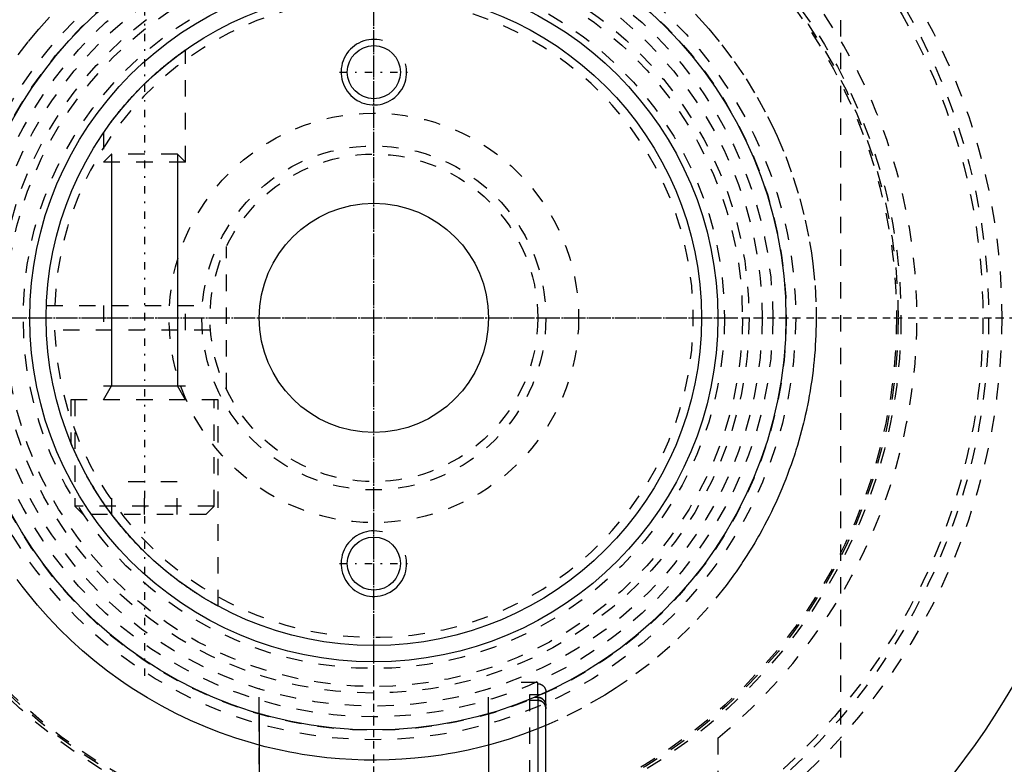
# Model space of a CAD drawing. Extents: x -602 to 139, y -105 to 105.
# Tile 3 of 14: x -572 to -512, y -27 to 18. Entities that reach past the tile are written whole.
import ezdxf

# ---------------------------------------------------------------- set-up
doc = ezdxf.new("R2010")
doc.units = 0
doc.linetypes.add('CENTER', pattern=[1.5, 0.45, -0.5, 0.05, -0.5])
doc.linetypes.add('DASHED', pattern=[2, 1, -1])
for name, color, linetype in [('AM_0', 7, 'CONTINUOUS'), ('AM_10', 7, 'CONTINUOUS'), ('AM_3', 7, 'DASHED'), ('AM_7', 7, 'CENTER')]:
    doc.layers.add(name, color=color, linetype=linetype)

msp = doc.modelspace()

# ---------------------------------------------------------------- linework, layer by layer
at = {"layer": 'AM_0', "color": 7, "linetype": 'CONTINUOUS'}
for p, q in [((-540, -23.165), (-540.207, -23.165)), ((-540, -23.165), (-540, -33.635)), ((-539.5, -33.133), (-539.5, -23.667)), ((-557, -24.156), (-557, -33.25)), ((-543, -24.156), (-543, -33.65))]:
    msp.add_line(p, q, dxfattribs=at)
msp.add_polyline3d([(-539.5, -23.667, 0), (-539.5, -23.663, 0), (-539.5, -23.656, 0), (-539.5, -23.649, 0), (-539.5, -23.646, 0), (-539.501, -23.642, 0), (-539.501, -23.635, 0), (-539.502, -23.628, 0), (-539.502, -23.621, 0), (-539.503, -23.613, 0), (-539.504, -23.606, 0), (-539.504, -23.602, 0), (-539.505, -23.599, 0), (-539.506, -23.591, 0), (-539.507, -23.584, 0), (-539.508, -23.577, 0), (-539.51, -23.569, 0), (-539.511, -23.562, 0), (-539.512, -23.558, 0), (-539.513, -23.555, 0), (-539.514, -23.547, 0), (-539.516, -23.54, 0), (-539.517, -23.536, 0), (-539.518, -23.533, 0), (-539.52, -23.526, 0), (-539.522, -23.519, 0), (-539.523, -23.515, 0), (-539.524, -23.512, 0), (-539.527, -23.505, 0), (-539.529, -23.498, 0), (-539.532, -23.491, 0), (-539.534, -23.485, 0), (-539.537, -23.478, 0), (-539.538, -23.475, 0), (-539.539, -23.472, 0), (-539.542, -23.466, 0), (-539.545, -23.459, 0), (-539.548, -23.453, 0), (-539.551, -23.446, 0), (-539.554, -23.44, 0), (-539.556, -23.436, 0), (-539.558, -23.433, 0), (-539.561, -23.427, 0), (-539.565, -23.42, 0), (-539.568, -23.414, 0), (-539.572, -23.407, 0), (-539.576, -23.401, 0), (-539.578, -23.398, 0), (-539.58, -23.395, 0), (-539.584, -23.388, 0), (-539.588, -23.382, 0), (-539.593, -23.376, 0), (-539.597, -23.37, 0), (-539.601, -23.364, 0), (-539.604, -23.361, 0), (-539.606, -23.358, 0), (-539.61, -23.352, 0), (-539.615, -23.347, 0), (-539.62, -23.341, 0), (-539.624, -23.336, 0), (-539.629, -23.33, 0), (-539.632, -23.328, 0), (-539.634, -23.325, 0), (-539.639, -23.32, 0), (-539.644, -23.315, 0), (-539.646, -23.312, 0), (-539.649, -23.31, 0), (-539.654, -23.305, 0), (-539.659, -23.3, 0), (-539.661, -23.298, 0), (-539.664, -23.295, 0), (-539.669, -23.291, 0), (-539.675, -23.286, 0), (-539.68, -23.281, 0), (-539.686, -23.277, 0), (-539.692, -23.272, 0), (-539.695, -23.27, 0), (-539.698, -23.267, 0), (-539.704, -23.263, 0), (-539.71, -23.259, 0), (-539.716, -23.254, 0), (-539.722, -23.25, 0), (-539.728, -23.246, 0), (-539.731, -23.244, 0), (-539.734, -23.242, 0), (-539.741, -23.238, 0), (-539.747, -23.234, 0), (-539.754, -23.23, 0), (-539.76, -23.227, 0), (-539.767, -23.223, 0), (-539.77, -23.222, 0), (-539.773, -23.22, 0), (-539.779, -23.217, 0), (-539.786, -23.214, 0), (-539.792, -23.211, 0), (-539.799, -23.208, 0), (-539.805, -23.205, 0), (-539.808, -23.204, 0), (-539.812, -23.202, 0), (-539.818, -23.2, 0), (-539.825, -23.197, 0), (-539.831, -23.195, 0), (-539.838, -23.192, 0), (-539.845, -23.19, 0), (-539.848, -23.189, 0), (-539.852, -23.188, 0), (-539.859, -23.186, 0), (-539.866, -23.184, 0), (-539.87, -23.183, 0), (-539.873, -23.182, 0), (-539.88, -23.18, 0), (-539.888, -23.178, 0), (-539.891, -23.177, 0), (-539.895, -23.176, 0), (-539.902, -23.175, 0), (-539.91, -23.174, 0), (-539.917, -23.172, 0), (-539.924, -23.171, 0), (-539.932, -23.17, 0), (-539.935, -23.169, 0), (-539.939, -23.169, 0), (-539.946, -23.168, 0), (-539.954, -23.167, 0), (-539.961, -23.167, 0), (-539.968, -23.166, 0), (-539.975, -23.166, 0), (-539.979, -23.166, 0), (-539.983, -23.166, 0), (-539.99, -23.165, 0), (-539.997, -23.165, 0), (-540, -23.165, 0)], dxfattribs=at)
for centre, radius in [((-550, 0), 45), ((-550, 0), 25.15), ((-550, 0), 21), ((-550, 0), 20), ((-550, 15), 1.621), ((-550, 0), 7), ((-550, -15), 1.621)]:
    msp.add_circle(centre, radius, dxfattribs=at)
msp.add_arc((-550, 0), 52, 205.33168, 264.3162, dxfattribs=at)
at = {"layer": 'AM_10', "color": 7, "linetype": 'CONTINUOUS'}
for p, q in [((-566.01, 10), (-566.01, -4.15)), ((-561.99, 10), (-561.99, -4.15)), ((-566.5, -5), (-566.01, -4.15)), ((-566.5, -4.15), (-561.5, -4.15)), ((-561.5, -5), (-561.99, -4.15))]:
    msp.add_line(p, q, dxfattribs=at)
for centre in [(-550, 15), (-550, -15)]:
    msp.add_arc(centre, 2, 75, 15, dxfattribs=at)
at = {"layer": 'AM_3', "color": 6, "linetype": 'DASHED'}
for p, q in [((-521.5, -34.825), (-521.5, 34.825)), ((-561.5, 9.509), (-561.5, 16.363)), ((-566.5, 11.303), (-566.5, 9.509)), ((-566.01, 10), (-566.5, 9.509)), ((-561.99, 10), (-566.01, 10)), ((-561.5, 9.509), (-561.99, 10)), ((-561.5, 9.509), (-566.5, 9.509)), ((-559, -4.359), (-559, 4.359)), ((-569.986, 0.75), (-559.972, 0.75)), ((-566.5, 0.75), (-566.5, -0.75)), ((-561.5, -0.75), (-561.5, 0.75)), ((-559.972, -0.75), (-569.986, -0.75)), ((-568.5, -5), (-568.5, -7.599)), ((-559.5, -5), (-568.5, -5)), ((-568.25, -5), (-568.25, -11.5)), ((-559.75, -11.5), (-559.75, -5)), ((-559.5, -17.6), (-559.5, -5)), ((-566, -12), (-566, -10)), ((-562, -10), (-566, -10)), ((-564, -12), (-564, -10)), ((-562, -12), (-562, -10)), ((-568.25, -11.5), (-567.75, -12)), ((-559.75, -11.5), (-568.25, -11.5)), ((-560.25, -12), (-567.75, -12)), ((-560.25, -12), (-559.75, -11.5)), ((-556.976, -22.65), (-557, -22.65)), ((-557, -24.156), (-557, -22.65)), ((-543, -22.65), (-543.024, -22.65)), ((-543, -24.156), (-543, -22.643)), ((-540, -22.25), (-541.837, -22.25)), ((-540, -23.165), (-540, -22.25)), ((-539.5, -23.667), (-539.5, -22.836)), ((-539.825, -23), (-540.5, -23)), ((-540.5, -23), (-540.5, -33.635)), ((-540.5, -23.34), (-540.5, -23.287)), ((-540.5, -23.34), (-540, -23.34)), ((-557, -33.25), (-557, -24.156)), ((-529, -25.65), (-529, -34))]:
    msp.add_line(p, q, dxfattribs=at)
for points in [[(-571.704, 16.06, 0), (-571.086, 16.864, 0), (-570.457, 17.622, 0), (-569.807, 18.349, 0)], [(-530.371, 18.54, 0), (-529.962, 18.096, 0), (-529.557, 17.638, 0), (-528.766, 16.677, 0), (-528.004, 15.659, 0), (-527.279, 14.587, 0), (-526.597, 13.465, 0), (-525.964, 12.298, 0), (-525.666, 11.699, 0), (-525.383, 11.091, 0), (-524.86, 9.848, 0), (-524.398, 8.576, 0), (-523.999, 7.278, 0), (-523.667, 5.963, 0), (-523.401, 4.635, 0), (-523.293, 3.97, 0), (-523.203, 3.304, 0), (-523.072, 1.974, 0), (-523.008, 0.654, 0), (-523, 0, 0)], [(-566.5, 11.303, 0), (-566.5, 11.303, 0), (-566.497, 11.307, 0), (-566.491, 11.316, 0), (-566.487, 11.322, 0), (-566.482, 11.328, 0), (-566.471, 11.345, 0), (-566.457, 11.365, 0), (-566.44, 11.389, 0), (-566.421, 11.417, 0), (-566.399, 11.448, 0), (-566.388, 11.465, 0), (-566.376, 11.482, 0), (-566.349, 11.519, 0), (-566.321, 11.559, 0), (-566.291, 11.602, 0), (-566.259, 11.647, 0), (-566.225, 11.694, 0), (-566.208, 11.718, 0), (-566.19, 11.743, 0), (-566.153, 11.793, 0), (-566.115, 11.845, 0), (-566.096, 11.872, 0), (-566.076, 11.898, 0), (-566.036, 11.952, 0), (-565.995, 12.007, 0), (-565.974, 12.034, 0), (-565.953, 12.062, 0), (-565.911, 12.117, 0), (-565.869, 12.173, 0), (-565.825, 12.23, 0), (-565.78, 12.288, 0), (-565.734, 12.347, 0), (-565.711, 12.376, 0), (-565.687, 12.407, 0), (-565.639, 12.467, 0), (-565.589, 12.529, 0), (-565.539, 12.591, 0), (-565.488, 12.654, 0), (-565.436, 12.718, 0), (-565.409, 12.749, 0), (-565.383, 12.782, 0), (-565.329, 12.846, 0), (-565.274, 12.911, 0), (-565.219, 12.976, 0), (-565.163, 13.042, 0), (-565.106, 13.108, 0), (-565.077, 13.141, 0), (-565.048, 13.174, 0), (-564.99, 13.24, 0), (-564.931, 13.306, 0), (-564.872, 13.372, 0), (-564.812, 13.439, 0), (-564.752, 13.505, 0), (-564.722, 13.538, 0), (-564.692, 13.57, 0), (-564.631, 13.636, 0), (-564.57, 13.701, 0), (-564.508, 13.766, 0), (-564.447, 13.831, 0), (-564.385, 13.895, 0), (-564.354, 13.927, 0), (-564.323, 13.959, 0), (-564.261, 14.022, 0), (-564.2, 14.084, 0), (-564.169, 14.116, 0), (-564.138, 14.146, 0), (-564.076, 14.207, 0), (-564.015, 14.268, 0), (-563.985, 14.298, 0), (-563.954, 14.328, 0), (-563.892, 14.388, 0), (-563.829, 14.449, 0), (-563.765, 14.509, 0), (-563.701, 14.57, 0), (-563.636, 14.631, 0), (-563.603, 14.661, 0), (-563.571, 14.692, 0), (-563.505, 14.752, 0), (-563.439, 14.812, 0), (-563.372, 14.872, 0), (-563.306, 14.932, 0), (-563.239, 14.991, 0), (-563.206, 15.02, 0), (-563.173, 15.049, 0), (-563.107, 15.107, 0), (-563.041, 15.164, 0), (-562.975, 15.22, 0), (-562.91, 15.275, 0), (-562.845, 15.33, 0), (-562.813, 15.357, 0), (-562.781, 15.383, 0), (-562.717, 15.436, 0), (-562.655, 15.487, 0), (-562.593, 15.538, 0), (-562.532, 15.587, 0), (-562.472, 15.635, 0), (-562.443, 15.658, 0), (-562.414, 15.681, 0), (-562.356, 15.726, 0), (-562.3, 15.77, 0), (-562.246, 15.813, 0), (-562.192, 15.854, 0), (-562.141, 15.894, 0), (-562.115, 15.913, 0), (-562.09, 15.932, 0), (-562.04, 15.97, 0), (-561.992, 16.006, 0), (-561.968, 16.024, 0), (-561.944, 16.042, 0), (-561.899, 16.076, 0), (-561.855, 16.108, 0), (-561.833, 16.124, 0), (-561.812, 16.139, 0), (-561.772, 16.168, 0), (-561.735, 16.196, 0), (-561.699, 16.221, 0), (-561.667, 16.245, 0), (-561.637, 16.266, 0), (-561.623, 16.276, 0), (-561.61, 16.285, 0), (-561.585, 16.303, 0), (-561.564, 16.318, 0), (-561.546, 16.331, 0), (-561.53, 16.342, 0), (-561.518, 16.35, 0), (-561.513, 16.354, 0), (-561.509, 16.357, 0), (-561.503, 16.361, 0), (-561.5, 16.363, 0), (-561.5, 16.363, 0)], [(-523, 0, 0), (-523, -0.151, 0), (-523.004, -0.452, 0), (-523.011, -0.755, 0), (-523.015, -0.907, 0), (-523.021, -1.059, 0), (-523.034, -1.363, 0), (-523.052, -1.668, 0), (-523.072, -1.974, 0), (-523.096, -2.28, 0), (-523.124, -2.587, 0), (-523.139, -2.74, 0), (-523.156, -2.894, 0), (-523.19, -3.201, 0), (-523.229, -3.508, 0), (-523.271, -3.816, 0), (-523.317, -4.123, 0), (-523.366, -4.431, 0), (-523.392, -4.584, 0), (-523.419, -4.738, 0), (-523.475, -5.045, 0), (-523.536, -5.351, 0), (-523.567, -5.504, 0), (-523.599, -5.657, 0), (-523.667, -5.962, 0), (-523.737, -6.267, 0), (-523.774, -6.42, 0), (-523.812, -6.572, 0), (-523.89, -6.875, 0), (-523.971, -7.177, 0), (-524.057, -7.479, 0), (-524.145, -7.78, 0), (-524.237, -8.079, 0), (-524.284, -8.228, 0), (-524.333, -8.377, 0), (-524.431, -8.674, 0), (-524.534, -8.97, 0), (-524.639, -9.264, 0), (-524.748, -9.557, 0), (-524.86, -9.848, 0), (-524.917, -9.993, 0), (-524.976, -10.138, 0), (-525.094, -10.426, 0), (-525.216, -10.712, 0), (-525.341, -10.996, 0), (-525.469, -11.279, 0), (-525.6, -11.56, 0), (-525.666, -11.699, 0), (-525.734, -11.838, 0), (-525.871, -12.115, 0), (-526.01, -12.39, 0), (-526.153, -12.662, 0), (-526.298, -12.932, 0), (-526.447, -13.2, 0), (-526.522, -13.333, 0), (-526.597, -13.465, 0), (-526.751, -13.728, 0), (-526.906, -13.989, 0), (-527.065, -14.247, 0), (-527.225, -14.502, 0), (-527.388, -14.755, 0), (-527.47, -14.88, 0), (-527.553, -15.005, 0), (-527.721, -15.252, 0), (-527.89, -15.497, 0), (-527.976, -15.618, 0), (-528.498, -16.33, 0), (-529.588, -17.673, 0), (-530.724, -18.906, 0), (-531.928, -20.06, 0), (-533.199, -21.136, 0), (-534.528, -22.127, 0), (-535.211, -22.59, 0), (-535.906, -23.029, 0), (-537.324, -23.84, 0), (-538.773, -24.555, 0), (-539.507, -24.877, 0)], [(-568.251, -8.179, 0), (-568.263, -8.152, 0), (-568.287, -8.098, 0), (-568.31, -8.046, 0), (-568.321, -8.021, 0), (-568.332, -7.996, 0), (-568.353, -7.949, 0), (-568.372, -7.904, 0), (-568.39, -7.861, 0), (-568.407, -7.821, 0), (-568.423, -7.784, 0), (-568.431, -7.766, 0), (-568.438, -7.75, 0), (-568.451, -7.718, 0), (-568.462, -7.69, 0), (-568.473, -7.666, 0), (-568.481, -7.644, 0), (-568.489, -7.627, 0), (-568.492, -7.62, 0), (-568.494, -7.614, 0), (-568.498, -7.605, 0), (-568.5, -7.6, 0), (-568.5, -7.599, 0)], [(-566, -12, 0), (-566.085, -11.885, 0), (-566.252, -11.656, 0), (-566.414, -11.427, 0), (-566.493, -11.313, 0), (-566.571, -11.199, 0), (-566.722, -10.971, 0), (-566.869, -10.745, 0), (-567.009, -10.521, 0), (-567.144, -10.299, 0), (-567.273, -10.081, 0), (-567.336, -9.974, 0), (-567.397, -9.867, 0), (-567.514, -9.658, 0), (-567.627, -9.449, 0), (-567.738, -9.239, 0), (-567.845, -9.031, 0), (-567.947, -8.827, 0), (-567.996, -8.727, 0), (-568.043, -8.629, 0), (-568.132, -8.44, 0), (-568.213, -8.263, 0), (-568.251, -8.179, 0)], [(-564, -14.283, 0), (-564.058, -14.226, 0), (-564.175, -14.109, 0), (-564.291, -13.992, 0), (-564.349, -13.932, 0), (-564.407, -13.872, 0), (-564.523, -13.751, 0), (-564.638, -13.628, 0), (-564.752, -13.504, 0), (-564.866, -13.379, 0), (-564.98, -13.252, 0), (-565.036, -13.188, 0), (-565.092, -13.124, 0), (-565.203, -12.995, 0), (-565.313, -12.865, 0), (-565.423, -12.733, 0), (-565.531, -12.602, 0), (-565.637, -12.469, 0), (-565.69, -12.402, 0), (-565.743, -12.335, 0), (-565.847, -12.201, 0), (-565.95, -12.067, 0), (-566, -12, 0)], [(-559.5, -17.6, 0), (-559.5, -17.6, 0), (-559.501, -17.599, 0), (-559.504, -17.598, 0), (-559.505, -17.597, 0), (-559.507, -17.596, 0), (-559.512, -17.593, 0), (-559.518, -17.59, 0), (-559.525, -17.586, 0), (-559.533, -17.582, 0), (-559.542, -17.577, 0), (-559.547, -17.574, 0), (-559.553, -17.571, 0), (-559.565, -17.565, 0), (-559.578, -17.557, 0), (-559.592, -17.55, 0), (-559.608, -17.541, 0), (-559.624, -17.532, 0), (-559.633, -17.527, 0), (-559.642, -17.522, 0), (-559.662, -17.512, 0), (-559.682, -17.5, 0), (-559.692, -17.494, 0), (-559.703, -17.488, 0), (-559.726, -17.476, 0), (-559.75, -17.463, 0), (-559.762, -17.456, 0), (-559.775, -17.449, 0), (-559.801, -17.434, 0), (-559.828, -17.419, 0), (-559.856, -17.403, 0), (-559.885, -17.386, 0), (-559.916, -17.369, 0), (-559.931, -17.36, 0), (-559.947, -17.351, 0), (-559.979, -17.333, 0), (-560.012, -17.313, 0), (-560.047, -17.294, 0), (-560.082, -17.273, 0), (-560.118, -17.252, 0), (-560.136, -17.241, 0), (-560.154, -17.23, 0), (-560.192, -17.208, 0), (-560.23, -17.185, 0), (-560.269, -17.162, 0), (-560.309, -17.138, 0), (-560.35, -17.114, 0), (-560.37, -17.101, 0), (-560.391, -17.089, 0), (-560.433, -17.063, 0), (-560.475, -17.038, 0), (-560.517, -17.011, 0), (-560.561, -16.984, 0), (-560.604, -16.957, 0), (-560.626, -16.944, 0), (-560.648, -16.93, 0), (-560.693, -16.902, 0), (-560.737, -16.873, 0), (-560.783, -16.844, 0), (-560.829, -16.815, 0), (-560.876, -16.784, 0), (-560.899, -16.769, 0), (-560.923, -16.754, 0), (-560.971, -16.722, 0), (-561.02, -16.69, 0), (-561.044, -16.674, 0), (-561.069, -16.658, 0), (-561.119, -16.625, 0), (-561.169, -16.591, 0), (-561.194, -16.574, 0), (-561.22, -16.557, 0), (-561.271, -16.522, 0), (-561.322, -16.486, 0), (-561.375, -16.45, 0), (-561.427, -16.414, 0), (-561.48, -16.377, 0), (-561.507, -16.358, 0), (-561.534, -16.339, 0), (-561.588, -16.301, 0), (-561.642, -16.263, 0), (-561.696, -16.223, 0), (-561.751, -16.184, 0), (-561.806, -16.144, 0), (-561.834, -16.123, 0), (-561.862, -16.103, 0), (-561.917, -16.062, 0), (-561.973, -16.02, 0), (-562.029, -15.978, 0), (-562.085, -15.936, 0), (-562.142, -15.893, 0), (-562.17, -15.871, 0), (-562.199, -15.849, 0), (-562.255, -15.805, 0), (-562.312, -15.761, 0), (-562.369, -15.716, 0), (-562.426, -15.671, 0), (-562.483, -15.626, 0), (-562.512, -15.603, 0), (-562.54, -15.58, 0), (-562.597, -15.534, 0), (-562.654, -15.488, 0), (-562.854, -15.322, 0), (-563.024, -15.178, 0), (-563.193, -15.031, 0), (-563.525, -14.734, 0), (-563.845, -14.433, 0), (-564, -14.283, 0)], [(-557, -26.077, 0), (-557.477, -25.944, 0), (-558.424, -25.652, 0), (-559.36, -25.326, 0), (-559.822, -25.15, 0), (-560.282, -24.966, 0), (-561.189, -24.572, 0), (-562.08, -24.147, 0), (-562.955, -23.689, 0), (-563.81, -23.201, 0), (-564.647, -22.682, 0), (-565.058, -22.411, 0), (-565.463, -22.134, 0), (-566.257, -21.557, 0), (-567.029, -20.952, 0), (-567.778, -20.321, 0), (-568.502, -19.664, 0), (-569.202, -18.981, 0), (-569.542, -18.631, 0), (-569.875, -18.275, 0), (-570.523, -17.545, 0), (-571.151, -16.783, 0), (-571.461, -16.384, 0), (-571.768, -15.974, 0)], [(-540, -22.328, 0), (-539.997, -22.328, 0), (-539.99, -22.328, 0), (-539.982, -22.328, 0), (-539.979, -22.328, 0), (-539.975, -22.328, 0), (-539.968, -22.329, 0), (-539.961, -22.329, 0), (-539.953, -22.33, 0), (-539.946, -22.331, 0), (-539.939, -22.332, 0), (-539.935, -22.332, 0), (-539.931, -22.333, 0), (-539.924, -22.334, 0), (-539.916, -22.335, 0), (-539.909, -22.336, 0), (-539.902, -22.338, 0), (-539.894, -22.339, 0), (-539.891, -22.34, 0), (-539.887, -22.341, 0), (-539.88, -22.343, 0), (-539.872, -22.345, 0), (-539.869, -22.346, 0), (-539.865, -22.347, 0), (-539.858, -22.349, 0), (-539.851, -22.351, 0), (-539.847, -22.352, 0), (-539.844, -22.353, 0), (-539.837, -22.355, 0), (-539.83, -22.358, 0), (-539.824, -22.36, 0), (-539.817, -22.363, 0), (-539.811, -22.366, 0), (-539.807, -22.367, 0), (-539.804, -22.368, 0), (-539.798, -22.371, 0), (-539.791, -22.374, 0), (-539.785, -22.377, 0), (-539.778, -22.38, 0), (-539.772, -22.384, 0), (-539.769, -22.385, 0), (-539.765, -22.387, 0), (-539.759, -22.391, 0), (-539.752, -22.394, 0), (-539.746, -22.398, 0), (-539.739, -22.402, 0), (-539.733, -22.406, 0), (-539.73, -22.408, 0), (-539.727, -22.41, 0), (-539.721, -22.414, 0), (-539.714, -22.419, 0), (-539.708, -22.423, 0), (-539.702, -22.428, 0), (-539.696, -22.432, 0), (-539.693, -22.434, 0), (-539.69, -22.437, 0), (-539.685, -22.441, 0), (-539.679, -22.446, 0), (-539.673, -22.451, 0), (-539.668, -22.456, 0), (-539.663, -22.461, 0), (-539.66, -22.463, 0), (-539.657, -22.466, 0), (-539.652, -22.47, 0), (-539.647, -22.475, 0), (-539.645, -22.478, 0), (-539.643, -22.48, 0), (-539.638, -22.485, 0), (-539.633, -22.491, 0), (-539.631, -22.493, 0), (-539.628, -22.496, 0), (-539.623, -22.502, 0), (-539.619, -22.507, 0), (-539.614, -22.513, 0), (-539.609, -22.519, 0), (-539.605, -22.525, 0), (-539.602, -22.527, 0), (-539.6, -22.531, 0), (-539.596, -22.537, 0), (-539.591, -22.543, 0), (-539.587, -22.549, 0), (-539.583, -22.555, 0), (-539.579, -22.562, 0), (-539.577, -22.565, 0), (-539.575, -22.568, 0), (-539.571, -22.574, 0), (-539.567, -22.581, 0), (-539.564, -22.587, 0), (-539.56, -22.594, 0), (-539.557, -22.6, 0), (-539.555, -22.604, 0), (-539.554, -22.607, 0), (-539.55, -22.614, 0), (-539.547, -22.62, 0), (-539.544, -22.627, 0), (-539.542, -22.633, 0), (-539.539, -22.639, 0), (-539.538, -22.643, 0), (-539.536, -22.646, 0), (-539.534, -22.652, 0), (-539.531, -22.659, 0), (-539.529, -22.666, 0), (-539.526, -22.673, 0), (-539.524, -22.68, 0), (-539.523, -22.683, 0), (-539.522, -22.687, 0), (-539.52, -22.694, 0), (-539.518, -22.701, 0), (-539.517, -22.705, 0), (-539.516, -22.708, 0), (-539.514, -22.716, 0), (-539.513, -22.723, 0), (-539.512, -22.727, 0), (-539.511, -22.73, 0), (-539.509, -22.738, 0), (-539.508, -22.745, 0), (-539.507, -22.753, 0), (-539.506, -22.76, 0), (-539.505, -22.767, 0), (-539.504, -22.771, 0), (-539.504, -22.775, 0), (-539.503, -22.782, 0), (-539.502, -22.79, 0), (-539.501, -22.797, 0), (-539.501, -22.804, 0), (-539.501, -22.811, 0), (-539.5, -22.815, 0), (-539.5, -22.818, 0), (-539.5, -22.826, 0), (-539.5, -22.833, 0), (-539.5, -22.836, 0)], [(-540, -23.165, 0), (-539.983, -23.166, 0), (-539.963, -23.167, 0), (-539.958, -23.167, 0), (-539.952, -23.168, 0), (-539.949, -23.168, 0), (-539.946, -23.168, 0), (-539.94, -23.169, 0), (-539.934, -23.17, 0), (-539.928, -23.17, 0), (-539.922, -23.171, 0), (-539.917, -23.172, 0), (-539.914, -23.173, 0), (-539.911, -23.173, 0), (-539.905, -23.174, 0), (-539.899, -23.176, 0), (-539.896, -23.176, 0), (-539.893, -23.177, 0), (-539.887, -23.178, 0), (-539.882, -23.18, 0), (-539.879, -23.18, 0), (-539.876, -23.181, 0), (-539.87, -23.182, 0), (-539.864, -23.184, 0), (-539.845, -23.19, 0), (-539.813, -23.202, 0), (-539.782, -23.215, 0), (-539.764, -23.225, 0), (-539.759, -23.227, 0), (-539.754, -23.23, 0), (-539.751, -23.232, 0), (-539.749, -23.233, 0), (-539.744, -23.236, 0), (-539.739, -23.239, 0), (-539.734, -23.242, 0), (-539.729, -23.246, 0), (-539.724, -23.249, 0), (-539.721, -23.251, 0), (-539.719, -23.252, 0), (-539.714, -23.256, 0), (-539.709, -23.259, 0), (-539.706, -23.261, 0), (-539.704, -23.263, 0), (-539.699, -23.266, 0), (-539.695, -23.27, 0), (-539.692, -23.272, 0), (-539.69, -23.273, 0), (-539.685, -23.277, 0), (-539.681, -23.281, 0), (-539.666, -23.294, 0), (-539.641, -23.317, 0), (-539.628, -23.332, 0), (-539.624, -23.336, 0), (-539.62, -23.34, 0), (-539.619, -23.343, 0), (-539.617, -23.345, 0), (-539.613, -23.349, 0), (-539.609, -23.354, 0), (-539.606, -23.358, 0), (-539.602, -23.363, 0), (-539.598, -23.368, 0), (-539.597, -23.37, 0), (-539.595, -23.373, 0), (-539.591, -23.378, 0), (-539.588, -23.382, 0), (-539.585, -23.387, 0), (-539.581, -23.392, 0), (-539.578, -23.397, 0), (-539.577, -23.4, 0), (-539.575, -23.402, 0), (-539.572, -23.408, 0), (-539.569, -23.413, 0), (-539.567, -23.415, 0), (-539.559, -23.431, 0), (-539.544, -23.462, 0), (-539.531, -23.492, 0), (-539.526, -23.509, 0)], [(-539.5, -23.861, 0), (-539.5, -23.857, 0), (-539.5, -23.85, 0), (-539.5, -23.843, 0), (-539.5, -23.84, 0), (-539.501, -23.836, 0), (-539.501, -23.829, 0), (-539.501, -23.821, 0), (-539.502, -23.814, 0), (-539.503, -23.806, 0), (-539.504, -23.799, 0), (-539.504, -23.795, 0), (-539.504, -23.791, 0), (-539.505, -23.784, 0), (-539.507, -23.776, 0), (-539.508, -23.769, 0), (-539.509, -23.761, 0), (-539.511, -23.754, 0), (-539.511, -23.75, 0), (-539.512, -23.746, 0), (-539.514, -23.739, 0), (-539.516, -23.732, 0), (-539.516, -23.728, 0), (-539.517, -23.724, 0), (-539.519, -23.717, 0), (-539.521, -23.71, 0), (-539.522, -23.706, 0), (-539.524, -23.702, 0), (-539.526, -23.695, 0), (-539.528, -23.688, 0), (-539.53, -23.681, 0), (-539.533, -23.675, 0), (-539.535, -23.668, 0), (-539.537, -23.665, 0), (-539.538, -23.661, 0), (-539.541, -23.655, 0), (-539.543, -23.648, 0), (-539.546, -23.642, 0), (-539.549, -23.635, 0), (-539.552, -23.628, 0), (-539.554, -23.625, 0), (-539.556, -23.622, 0), (-539.559, -23.615, 0), (-539.562, -23.608, 0), (-539.566, -23.602, 0), (-539.57, -23.595, 0), (-539.573, -23.589, 0), (-539.575, -23.585, 0), (-539.577, -23.582, 0), (-539.581, -23.576, 0), (-539.585, -23.569, 0), (-539.59, -23.563, 0), (-539.594, -23.557, 0), (-539.598, -23.55, 0), (-539.601, -23.547, 0), (-539.603, -23.544, 0), (-539.607, -23.538, 0), (-539.612, -23.532, 0), (-539.617, -23.526, 0), (-539.621, -23.52, 0), (-539.626, -23.515, 0), (-539.628, -23.512, 0), (-539.631, -23.509, 0), (-539.636, -23.504, 0), (-539.641, -23.498, 0), (-539.643, -23.496, 0), (-539.645, -23.493, 0), (-539.65, -23.488, 0), (-539.655, -23.483, 0), (-539.658, -23.481, 0), (-539.66, -23.478, 0), (-539.666, -23.473, 0), (-539.671, -23.468, 0), (-539.677, -23.463, 0), (-539.682, -23.459, 0), (-539.688, -23.454, 0), (-539.691, -23.451, 0), (-539.694, -23.449, 0), (-539.7, -23.444, 0), (-539.706, -23.44, 0), (-539.712, -23.435, 0), (-539.718, -23.431, 0), (-539.724, -23.426, 0), (-539.727, -23.424, 0), (-539.731, -23.422, 0), (-539.737, -23.418, 0), (-539.743, -23.414, 0), (-539.75, -23.41, 0), (-539.756, -23.406, 0), (-539.763, -23.402, 0), (-539.766, -23.4, 0), (-539.769, -23.399, 0), (-539.776, -23.395, 0), (-539.783, -23.392, 0), (-539.789, -23.388, 0), (-539.796, -23.385, 0), (-539.802, -23.382, 0), (-539.806, -23.381, 0), (-539.809, -23.38, 0), (-539.815, -23.377, 0), (-539.822, -23.374, 0), (-539.829, -23.372, 0), (-539.835, -23.369, 0), (-539.842, -23.367, 0), (-539.846, -23.365, 0), (-539.849, -23.364, 0), (-539.856, -23.362, 0), (-539.864, -23.36, 0), (-539.867, -23.359, 0), (-539.871, -23.358, 0), (-539.878, -23.356, 0), (-539.886, -23.354, 0), (-539.889, -23.353, 0), (-539.893, -23.352, 0), (-539.9, -23.351, 0), (-539.908, -23.349, 0), (-539.915, -23.348, 0), (-539.923, -23.346, 0), (-539.93, -23.345, 0), (-539.934, -23.345, 0), (-539.938, -23.344, 0), (-539.945, -23.343, 0), (-539.953, -23.342, 0), (-539.96, -23.342, 0), (-539.968, -23.341, 0), (-539.975, -23.341, 0), (-539.979, -23.341, 0), (-539.982, -23.34, 0), (-539.989, -23.34, 0), (-539.996, -23.34, 0), (-540, -23.34, 0)], [(-540, -23.34, 0), (-539.996, -23.34, 0), (-539.989, -23.34, 0), (-539.982, -23.34, 0), (-539.979, -23.341, 0), (-539.975, -23.341, 0), (-539.968, -23.341, 0), (-539.96, -23.342, 0), (-539.953, -23.342, 0), (-539.946, -23.343, 0), (-539.938, -23.344, 0), (-539.934, -23.345, 0), (-539.931, -23.345, 0), (-539.923, -23.346, 0), (-539.916, -23.348, 0), (-539.908, -23.349, 0), (-539.901, -23.35, 0), (-539.893, -23.352, 0), (-539.89, -23.353, 0), (-539.886, -23.354, 0), (-539.879, -23.356, 0), (-539.871, -23.358, 0), (-539.868, -23.359, 0), (-539.864, -23.36, 0), (-539.857, -23.362, 0), (-539.85, -23.364, 0), (-539.846, -23.365, 0), (-539.843, -23.366, 0), (-539.836, -23.369, 0), (-539.829, -23.371, 0), (-539.822, -23.374, 0), (-539.816, -23.377, 0), (-539.809, -23.379, 0), (-539.806, -23.381, 0), (-539.803, -23.382, 0), (-539.796, -23.385, 0), (-539.79, -23.388, 0), (-539.783, -23.391, 0), (-539.777, -23.395, 0), (-539.77, -23.398, 0), (-539.767, -23.4, 0), (-539.764, -23.402, 0), (-539.757, -23.405, 0), (-539.751, -23.409, 0), (-539.744, -23.413, 0), (-539.738, -23.417, 0), (-539.731, -23.421, 0), (-539.728, -23.423, 0), (-539.725, -23.426, 0), (-539.719, -23.43, 0), (-539.713, -23.434, 0), (-539.707, -23.439, 0), (-539.701, -23.443, 0), (-539.695, -23.448, 0), (-539.692, -23.451, 0), (-539.689, -23.453, 0), (-539.683, -23.458, 0), (-539.678, -23.463, 0), (-539.672, -23.467, 0), (-539.667, -23.472, 0), (-539.661, -23.477, 0), (-539.659, -23.48, 0), (-539.656, -23.482, 0), (-539.651, -23.487, 0), (-539.646, -23.492, 0), (-539.644, -23.495, 0), (-539.642, -23.497, 0), (-539.637, -23.503, 0), (-539.632, -23.508, 0), (-539.629, -23.511, 0), (-539.627, -23.514, 0), (-539.622, -23.519, 0), (-539.618, -23.525, 0), (-539.613, -23.531, 0), (-539.608, -23.537, 0), (-539.604, -23.543, 0), (-539.602, -23.546, 0), (-539.599, -23.549, 0), (-539.595, -23.555, 0), (-539.591, -23.561, 0), (-539.586, -23.568, 0), (-539.582, -23.574, 0), (-539.578, -23.58, 0), (-539.576, -23.584, 0), (-539.574, -23.587, 0), (-539.571, -23.594, 0), (-539.567, -23.6, 0), (-539.563, -23.607, 0), (-539.56, -23.613, 0), (-539.556, -23.62, 0), (-539.555, -23.623, 0), (-539.553, -23.627, 0), (-539.55, -23.633, 0), (-539.547, -23.64, 0), (-539.544, -23.646, 0), (-539.541, -23.653, 0), (-539.539, -23.659, 0), (-539.537, -23.663, 0), (-539.536, -23.666, 0), (-539.534, -23.673, 0), (-539.531, -23.679, 0), (-539.529, -23.686, 0), (-539.527, -23.693, 0), (-539.524, -23.7, 0), (-539.523, -23.704, 0), (-539.522, -23.707, 0), (-539.52, -23.715, 0), (-539.518, -23.722, 0), (-539.517, -23.725, 0), (-539.516, -23.729, 0), (-539.514, -23.736, 0), (-539.513, -23.744, 0), (-539.512, -23.748, 0), (-539.511, -23.751, 0), (-539.51, -23.759, 0), (-539.508, -23.766, 0), (-539.507, -23.774, 0), (-539.506, -23.781, 0), (-539.505, -23.789, 0), (-539.504, -23.792, 0), (-539.504, -23.796, 0), (-539.503, -23.804, 0), (-539.502, -23.811, 0), (-539.502, -23.819, 0), (-539.501, -23.826, 0), (-539.501, -23.833, 0), (-539.501, -23.837, 0), (-539.5, -23.84, 0), (-539.5, -23.848, 0), (-539.5, -23.855, 0), (-539.5, -23.858, 0)], [(-539.526, -23.509, 0), (-539.524, -23.512, 0), (-539.522, -23.518, 0), (-539.52, -23.525, 0), (-539.519, -23.528, 0), (-539.518, -23.532, 0), (-539.517, -23.538, 0), (-539.515, -23.545, 0), (-539.513, -23.552, 0), (-539.512, -23.559, 0), (-539.51, -23.566, 0), (-539.51, -23.569, 0), (-539.509, -23.573, 0), (-539.508, -23.58, 0), (-539.506, -23.586, 0), (-539.505, -23.593, 0), (-539.504, -23.6, 0), (-539.504, -23.607, 0), (-539.503, -23.611, 0), (-539.503, -23.614, 0), (-539.502, -23.621, 0), (-539.502, -23.628, 0), (-539.501, -23.631, 0)], [(-539.501, -23.631, 0), (-539.501, -23.637, 0), (-539.5, -23.649, 0), (-539.5, -23.661, 0), (-539.5, -23.667, 0)], [(-539.507, -24.877, 0), (-539.672, -24.947, 0), (-540.003, -25.081, 0), (-540.335, -25.211, 0), (-540.501, -25.274, 0)], [(-540.501, -25.274, 0), (-540.917, -25.426, 0), (-541.75, -25.709, 0), (-542.584, -25.962, 0), (-543.001, -26.077, 0)], [(-543.001, -26.077, 0), (-543.415, -26.185, 0), (-544.242, -26.379, 0), (-545.065, -26.545, 0), (-545.474, -26.618, 0), (-545.882, -26.684, 0), (-546.692, -26.797, 0), (-547.494, -26.883, 0), (-548.285, -26.945, 0), (-549.065, -26.984, 0), (-549.832, -26.999, 0), (-550.21, -26.999, 0), (-550.589, -26.994, 0), (-551.348, -26.966, 0), (-552.107, -26.918, 0), (-552.866, -26.847, 0), (-553.625, -26.756, 0), (-554.381, -26.642, 0), (-554.758, -26.577, 0), (-555.134, -26.507, 0), (-555.884, -26.351, 0), (-556.629, -26.174, 0), (-557, -26.077, 0)]]:
    msp.add_polyline3d(points, dxfattribs=at)
for radius in [38.325, 37.525, 37.175, 32.175, 32, 31.9, 25.75, 25.175, 24.35, 23.7, 22.9, 22.5, 21.4, 12.5, 10.5, 10]:
    msp.add_circle((-550, 0), radius, dxfattribs=at)
for radius, start, end in [(48, 64.25648, 295.74352), (33.15, 309.30765, 50.69235), (19.5, 182.20423, 177.79577)]:
    msp.add_arc((-550, 0), radius, start, end, dxfattribs=at)
at = {"layer": 'AM_7', "color": 4, "linetype": 'CENTER'}
for p, q in [((-550, -50.4), (-550, 50.4)), ((-550, -47.25), (-550, 47.25)), ((-550, -40.241), (-550, 40.241)), ((-550, -24.885), (-550, 24.885)), ((-564, 22), (-564, -22)), ((-550, -22.05), (-550, 22.05)), ((-552.1, 15), (-547.9, 15)), ((-600.4, 0), (-499.6, 0)), ((-597.25, 0), (-502.75, 0)), ((-590.241, 0), (-509.759, 0)), ((-574.885, 0), (-525.115, 0)), ((-572.05, 0), (-527.95, 0)), ((-552.1, -15), (-547.9, -15))]:
    msp.add_line(p, q, dxfattribs=at)

doc.saveas('drawing.dxf')
